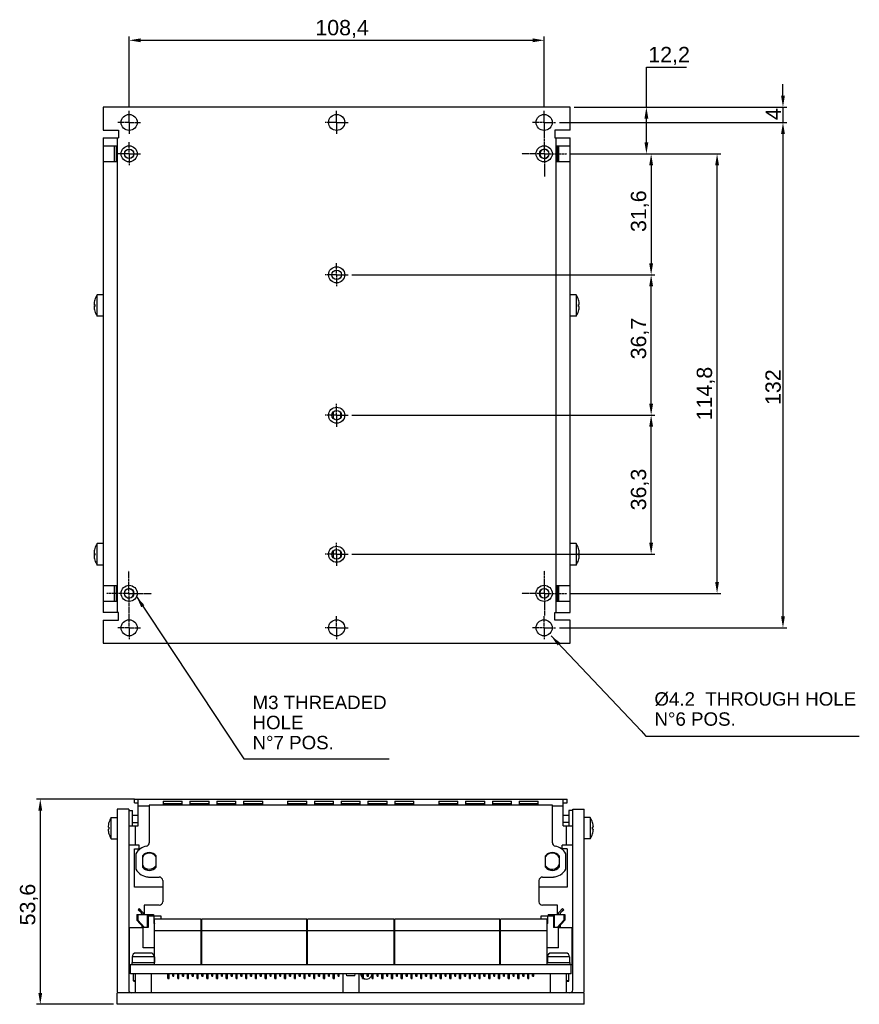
# Model space of a CAD drawing. Header units: millimetres. Extents: x 31 to 429, y 53 to 310.
# Tile 5 of 5: x 210 to 429, y 53 to 310. Entities that reach past the tile are written whole.
import ezdxf

# ---------------------------------------------------------------- set-up
doc = ezdxf.new("R2010")
doc.units = ezdxf.units.MM
doc.linetypes.add('CENTER', pattern=[0.6, 0.375, -0.075, 0.075, -0.075])
doc.layers.add('DEFAULT_1', color=3, linetype='CENTER')
doc.layers.add('P-AX', color=7, linetype='Continuous')
doc.styles.get("Standard").update_dxf_attribs({"font": 'arial.ttf', "height": 4})
doc.dimstyles.new('ISO-25', dxfattribs={"dimtxt": 3, "dimasz": 3, "dimexe": 1, "dimexo": 1, "dimgap": 0.5, "dimtad": 1, "dimtoh": 1, "dimdec": 1, "dimtxsty": 'Standard', "dimcen": 3, "dimclrd": 2, "dimclre": 2, "dimclrt": 2, "dimadec": 0, "dimazin": 0, "dimtfac": 1, "dimtdec": 1, "dimtmove": 0, "dimatfit": 3, "dimfxl": 0, "dimarcsym": 0})

# ---------------------------------------------------------------- blocks, each defined once
blk = doc.blocks.new('*D20')
at = {"color": 2, "linetype": 'Continuous', "lineweight": -2}
for p, q in [((238.68, 287.2), (238.68, 305.65)), ((241.68, 304.65), (344.08, 304.65)), ((347.08, 287.2), (347.08, 305.65))]:
    blk.add_line(p, q, dxfattribs=at)
at = {"color": 2, "linetype": 'Continuous'}
for points in [[(241.68, 305.15), (241.68, 304.15), (238.68, 304.65)], [(344.08, 305.15), (344.08, 304.15), (347.08, 304.65)]]:
    blk.add_solid(points, dxfattribs=at)
at = {"layer": 'Defpoints', "color": 0, "linetype": 'Continuous'}
for p in [(347.08, 304.65), (238.68, 286.2), (347.08, 286.2)]:
    blk.add_point(p, dxfattribs=at)
at = {"color": 2, "linetype": 'Continuous', "insert": (294.3, 309.96), "char_height": 4, "attachment_point": 2}
blk.add_mtext('108,4', dxfattribs=at)
blk = doc.blocks.new('*D21')
at = {"color": 2, "linetype": 'Continuous', "lineweight": -2}
for p, q in [((351.08, 283.2), (410.47, 283.2)), ((409.47, 280.2), (409.47, 154.2)), ((351.08, 151.2), (410.47, 151.2))]:
    blk.add_line(p, q, dxfattribs=at)
at = {"color": 2, "linetype": 'Continuous'}
for points in [[(408.97, 280.2), (409.97, 280.2), (409.47, 283.2)], [(408.97, 154.2), (409.97, 154.2), (409.47, 151.2)]]:
    blk.add_solid(points, dxfattribs=at)
at = {"layer": 'Defpoints', "color": 0, "linetype": 'Continuous'}
for p in [(350.08, 283.2), (350.08, 151.2), (409.47, 151.2)]:
    blk.add_point(p, dxfattribs=at)
at = {"color": 2, "linetype": 'Continuous', "insert": (404.88, 214.05), "char_height": 4, "attachment_point": 2, "rotation": 90}
blk.add_mtext('132', dxfattribs=at)
blk = doc.blocks.new('*D22')
at = {"color": 2, "linetype": 'Continuous', "lineweight": -2}
for p, q in [((354.04, 275), (376.03, 275)), ((375.03, 272), (375.03, 246.4)), ((296.88, 243.4), (376.03, 243.4))]:
    blk.add_line(p, q, dxfattribs=at)
at = {"color": 2, "linetype": 'Continuous'}
for points in [[(374.53, 272), (375.53, 272), (375.03, 275)], [(374.53, 246.4), (375.53, 246.4), (375.03, 243.4)]]:
    blk.add_solid(points, dxfattribs=at)
at = {"layer": 'Defpoints', "color": 0, "linetype": 'Continuous'}
for p in [(353.04, 275), (295.88, 243.4), (375.03, 243.4)]:
    blk.add_point(p, dxfattribs=at)
at = {"color": 2, "linetype": 'Continuous', "insert": (369.73, 260.01), "char_height": 4, "attachment_point": 2, "rotation": 90}
blk.add_mtext('31,6', dxfattribs=at)
blk = doc.blocks.new('*D23')
at = {"color": 2, "linetype": 'Continuous', "lineweight": -2}
for p, q in [((409.47, 290.2), (409.47, 293.2)), ((354.88, 287.2), (410.47, 287.2)), ((409.47, 287.2), (409.47, 283.2)), ((351.08, 283.2), (410.47, 283.2)), ((409.47, 280.2), (409.47, 277.2))]:
    blk.add_line(p, q, dxfattribs=at)
at = {"color": 2, "linetype": 'Continuous'}
for points in [[(408.97, 290.2), (409.97, 290.2), (409.47, 287.2)], [(408.97, 280.2), (409.97, 280.2), (409.47, 283.2)]]:
    blk.add_solid(points, dxfattribs=at)
at = {"layer": 'Defpoints', "color": 0, "linetype": 'Continuous'}
for p in [(353.88, 287.2), (350.08, 283.2), (409.47, 283.2)]:
    blk.add_point(p, dxfattribs=at)
at = {"color": 2, "linetype": 'Continuous', "insert": (404.97, 283.81), "char_height": 4, "attachment_point": 1, "rotation": 90}
blk.add_mtext('4', dxfattribs=at)
blk = doc.blocks.new('*D24')
at = {"color": 2, "linetype": 'Continuous', "lineweight": -2}
for p, q in [((373.79, 287.2), (373.79, 297.63)), ((373.79, 297.63), (384.26, 297.63)), ((354.88, 287.2), (374.79, 287.2)), ((373.79, 278), (373.79, 284.2)), ((354.04, 275), (374.79, 275))]:
    blk.add_line(p, q, dxfattribs=at)
at = {"color": 2, "linetype": 'Continuous'}
for points in [[(373.29, 284.2), (374.29, 284.2), (373.79, 287.2)], [(373.29, 278), (374.29, 278), (373.79, 275)]]:
    blk.add_solid(points, dxfattribs=at)
at = {"layer": 'Defpoints', "color": 0, "linetype": 'Continuous'}
for p in [(353.88, 287.2), (353.04, 275), (373.79, 275)]:
    blk.add_point(p, dxfattribs=at)
at = {"color": 2, "linetype": 'Continuous', "insert": (374.29, 302.93), "char_height": 4, "attachment_point": 1}
blk.add_mtext('12,2', dxfattribs=at)
blk = doc.blocks.new('*D25')
at = {"color": 2, "linetype": 'Continuous', "lineweight": -2}
for p, q in [((296.88, 243.4), (376.03, 243.4)), ((375.03, 209.72), (375.03, 240.4)), ((296.88, 206.72), (376.03, 206.72))]:
    blk.add_line(p, q, dxfattribs=at)
at = {"color": 2, "linetype": 'Continuous'}
for points in [[(374.53, 240.4), (375.53, 240.4), (375.03, 243.4)], [(374.53, 209.72), (375.53, 209.72), (375.03, 206.72)]]:
    blk.add_solid(points, dxfattribs=at)
at = {"layer": 'Defpoints', "color": 0, "linetype": 'Continuous'}
for p in [(295.88, 243.4), (375.03, 243.4), (295.88, 206.72)]:
    blk.add_point(p, dxfattribs=at)
at = {"color": 2, "linetype": 'Continuous', "insert": (369.73, 232.19), "char_height": 4, "attachment_point": 3, "rotation": 90}
blk.add_mtext('36,7', dxfattribs=at)
blk = doc.blocks.new('*D26')
at = {"color": 2, "linetype": 'Continuous', "lineweight": -2}
for p, q in [((296.88, 206.72), (376.03, 206.72)), ((375.03, 173.4), (375.03, 203.72)), ((296.88, 170.4), (376.03, 170.4))]:
    blk.add_line(p, q, dxfattribs=at)
at = {"color": 2, "linetype": 'Continuous'}
for points in [[(374.53, 203.72), (375.53, 203.72), (375.03, 206.72)], [(374.53, 173.4), (375.53, 173.4), (375.03, 170.4)]]:
    blk.add_solid(points, dxfattribs=at)
at = {"layer": 'Defpoints', "color": 0, "linetype": 'Continuous'}
for p in [(295.88, 206.72), (375.03, 206.72), (295.88, 170.4)]:
    blk.add_point(p, dxfattribs=at)
at = {"color": 2, "linetype": 'Continuous', "insert": (369.73, 181.88), "char_height": 4, "attachment_point": 1, "rotation": 90}
blk.add_mtext('36,3', dxfattribs=at)
blk = doc.blocks.new('*D27')
at = {"color": 2, "linetype": 'Continuous', "lineweight": -2}
for p, q in [((354.04, 275), (393.25, 275)), ((392.25, 163.19), (392.25, 272)), ((354.04, 160.19), (393.25, 160.19))]:
    blk.add_line(p, q, dxfattribs=at)
at = {"color": 2, "linetype": 'Continuous'}
for points in [[(391.75, 272), (392.75, 272), (392.25, 275)], [(391.75, 163.19), (392.75, 163.19), (392.25, 160.19)]]:
    blk.add_solid(points, dxfattribs=at)
at = {"layer": 'Defpoints', "color": 0, "linetype": 'Continuous'}
for p in [(353.04, 275), (392.25, 275), (353.04, 160.19)]:
    blk.add_point(p, dxfattribs=at)
at = {"color": 2, "linetype": 'Continuous', "insert": (386.94, 212.38), "char_height": 4, "attachment_point": 2, "rotation": 90}
blk.add_mtext('114,8', dxfattribs=at)
blk = doc.blocks.new('*D73')
at = {"color": 2, "linetype": 'Continuous', "lineweight": -2}
for p, q in [((240.06, 106.46), (214.46, 106.46)), ((215.46, 103.46), (215.46, 55.86)), ((234.56, 52.86), (214.46, 52.86))]:
    blk.add_line(p, q, dxfattribs=at)
at = {"color": 2, "linetype": 'Continuous'}
for points in [[(214.96, 103.46), (215.96, 103.46), (215.46, 106.46)], [(214.96, 55.86), (215.96, 55.86), (215.46, 52.86)]]:
    blk.add_solid(points, dxfattribs=at)
at = {"layer": 'Defpoints', "color": 0, "linetype": 'Continuous'}
for p in [(241.06, 106.46), (215.46, 52.86), (235.56, 52.86)]:
    blk.add_point(p, dxfattribs=at)
at = {"color": 2, "linetype": 'Continuous', "insert": (210.15, 78.91), "char_height": 4, "attachment_point": 2, "rotation": 90}
blk.add_mtext('53,6', dxfattribs=at)

msp = doc.modelspace()

# ---------------------------------------------------------------- linework, layer by layer
at = {"color": 7, "linetype": 'Continuous'}
for p, q in [((231.88, 287.2), (231.88, 281.2)), ((353.88, 287.2), (231.88, 287.2)), ((353.88, 281.2), (353.88, 287.2)), ((231.88, 281.2), (235.88, 281.2)), ((235.88, 281.2), (235.88, 279.2)), ((349.88, 281.2), (349.88, 279.2)), ((353.88, 281.2), (349.88, 281.2)), ((231.88, 279.2), (231.88, 155.2)), ((231.88, 279.2), (235.88, 279.2)), ((349.88, 279.2), (353.88, 279.2)), ((353.88, 155.2), (353.88, 279.2)), ((235.63, 277), (231.88, 277)), ((234.88, 273), (234.88, 277)), ((235.38, 273), (235.38, 277)), ((235.63, 273), (235.63, 277)), ((350.13, 277), (350.13, 273)), ((353.88, 277), (350.13, 277)), ((350.44, 277), (350.44, 273)), ((350.88, 273), (350.88, 277)), ((231.88, 273), (235.63, 273)), ((350.13, 273), (353.88, 273)), ((229.71, 236.9), (229.72, 236.9)), ((230.34, 232.6), (230.34, 238.2)), ((231.88, 238.2), (230.34, 238.2)), ((355.42, 238.2), (353.88, 238.2)), ((355.42, 238.2), (355.42, 232.6)), ((356.04, 236.9), (356.05, 236.9)), ((229.49, 235.65), (229.72, 235.65)), ((229.72, 235.15), (229.49, 235.15)), ((356.04, 235.65), (356.27, 235.65)), ((356.27, 235.15), (356.04, 235.15)), ((229.72, 233.9), (229.71, 233.9)), ((231.88, 232.6), (230.34, 232.6)), ((355.42, 232.6), (353.88, 232.6)), ((356.05, 233.9), (356.04, 233.9)), ((291.93, 207.53), (291.93, 205.9)), ((293.93, 206.04), (293.93, 207.39)), ((230.34, 167.6), (230.34, 173.2)), ((231.88, 173.2), (230.34, 173.2)), ((355.42, 173.2), (353.88, 173.2)), ((355.42, 173.2), (355.42, 167.6)), ((229.49, 170.65), (229.72, 170.65)), ((229.72, 170.15), (229.49, 170.15)), ((229.71, 171.9), (229.72, 171.9)), ((291.93, 171.21), (291.93, 169.6)), ((293.93, 169.72), (293.93, 171.07)), ((356.04, 171.9), (356.05, 171.9)), ((356.04, 170.65), (356.27, 170.65)), ((356.27, 170.15), (356.04, 170.15)), ((229.72, 168.9), (229.71, 168.9)), ((231.88, 167.6), (230.34, 167.6)), ((355.42, 167.6), (353.88, 167.6)), ((356.05, 168.9), (356.04, 168.9)), ((235.63, 162.2), (231.88, 162.2)), ((234.88, 158.2), (234.88, 162.2)), ((235.38, 158.2), (235.38, 162.2)), ((235.63, 158.2), (235.63, 162.2)), ((353.88, 162.2), (350.13, 162.2)), ((350.13, 162.2), (350.13, 158.2)), ((350.44, 162.2), (350.44, 158.2)), ((350.88, 158.2), (350.88, 162.2)), ((231.88, 158.2), (235.63, 158.2)), ((350.13, 158.2), (353.88, 158.2)), ((235.88, 155.2), (231.88, 155.2)), ((235.88, 153.2), (235.88, 155.2)), ((349.88, 155.2), (353.88, 155.2)), ((349.88, 153.2), (349.88, 155.2)), ((231.88, 153.2), (235.88, 153.2)), ((231.88, 153.2), (231.88, 147.2)), ((353.88, 153.2), (349.88, 153.2)), ((353.88, 147.2), (353.88, 153.2)), ((231.88, 147.2), (353.88, 147.2)), ((240.06, 105.46), (240.06, 106.46)), ((240.06, 106.46), (353.06, 106.46)), ((240.06, 105.46), (241.06, 105.46)), ((241.06, 99.46), (241.06, 106.46)), ((247.56, 105.95), (247.56, 104.87)), ((247.56, 105.95), (252.56, 105.95)), ((252.56, 104.87), (252.56, 105.95)), ((254.56, 105.95), (254.56, 104.87)), ((254.56, 105.95), (259.56, 105.95)), ((259.56, 104.87), (259.56, 105.95)), ((261.56, 105.95), (261.56, 104.87)), ((261.56, 105.95), (266.56, 105.95)), ((266.56, 104.87), (266.56, 105.95)), ((268.56, 105.95), (268.56, 104.87)), ((268.56, 105.95), (273.56, 105.95)), ((273.56, 104.87), (273.56, 105.95)), ((280.06, 105.95), (280.06, 104.87)), ((280.06, 105.95), (285.06, 105.95)), ((285.06, 104.87), (285.06, 105.95)), ((287.06, 105.95), (287.06, 104.87)), ((287.06, 105.95), (292.06, 105.95)), ((292.06, 104.87), (292.06, 105.95)), ((294.06, 105.95), (294.06, 104.87)), ((294.06, 105.95), (299.06, 105.95)), ((299.06, 104.87), (299.06, 105.95)), ((301.06, 105.95), (301.06, 104.87)), ((301.06, 105.95), (306.06, 105.95)), ((306.06, 104.87), (306.06, 105.95)), ((308.06, 105.95), (308.06, 104.87)), ((308.06, 105.95), (313.06, 105.95)), ((313.06, 104.87), (313.06, 105.95)), ((319.56, 105.95), (319.56, 104.87)), ((319.56, 105.95), (324.56, 105.95)), ((324.56, 104.87), (324.56, 105.95)), ((326.56, 105.95), (331.56, 105.95)), ((326.56, 105.95), (326.56, 104.87)), ((331.56, 104.87), (331.56, 105.95)), ((333.56, 105.95), (338.56, 105.95)), ((333.56, 105.95), (333.56, 104.87)), ((338.56, 104.87), (338.56, 105.95)), ((340.56, 105.95), (345.56, 105.95)), ((340.56, 105.95), (340.56, 104.87)), ((345.56, 104.87), (345.56, 105.95)), ((352.06, 99.46), (352.06, 106.46)), ((352.06, 105.46), (353.06, 105.46)), ((353.06, 105.46), (353.06, 106.46)), ((235.56, 103.86), (235.56, 56.61)), ((238.56, 103.86), (235.56, 103.86)), ((238.56, 103.86), (238.56, 56.61)), ((238.56, 103.46), (239.56, 103.46)), ((239.56, 99.46), (239.56, 103.46)), ((243.94, 104.87), (243.94, 95.06)), ((349.24, 104.87), (243.94, 104.87)), ((252.56, 105.24), (247.56, 105.24)), ((259.56, 105.24), (254.56, 105.24)), ((266.56, 105.24), (261.56, 105.24)), ((273.56, 105.24), (268.56, 105.24)), ((285.06, 105.24), (280.06, 105.24)), ((292.06, 105.24), (287.06, 105.24)), ((289.1, 104.87), (289.1, 105.24)), ((290.7, 104.87), (290.7, 105.24)), ((299.06, 105.24), (294.06, 105.24)), ((306.06, 105.24), (301.06, 105.24)), ((302.48, 104.87), (302.48, 105.24)), ((304.08, 104.87), (304.08, 105.24)), ((313.06, 105.24), (308.06, 105.24)), ((324.56, 105.24), (319.56, 105.24)), ((331.56, 105.24), (326.56, 105.24)), ((338.56, 105.24), (333.56, 105.24)), ((345.56, 105.24), (340.56, 105.24)), ((349.24, 95.06), (349.24, 104.87)), ((354.56, 103.46), (353.56, 103.46)), ((353.56, 103.46), (353.56, 99.46)), ((354.56, 103.86), (357.56, 103.86)), ((354.56, 56.61), (354.56, 103.86)), ((357.56, 56.61), (357.56, 103.86)), ((233.4, 100.36), (233.39, 100.36)), ((234.02, 96.06), (234.02, 101.66)), ((234.02, 101.66), (235.56, 101.66)), ((239.56, 102.26), (241.06, 102.26)), ((239.56, 100.31), (241.06, 100.31)), ((352.06, 102.26), (353.56, 102.26)), ((353.56, 100.31), (352.06, 100.31)), ((359.1, 101.66), (357.56, 101.66)), ((359.1, 101.66), (359.1, 96.06)), ((359.73, 100.36), (359.72, 100.36)), ((233.4, 99.11), (233.17, 99.11)), ((233.17, 98.61), (233.4, 98.61)), ((238.56, 99.46), (241.06, 99.46)), ((352.06, 99.46), (354.56, 99.46)), ((359.95, 99.11), (359.72, 99.11)), ((359.72, 98.61), (359.95, 98.61)), ((233.39, 97.36), (233.4, 97.36)), ((234.02, 96.06), (235.56, 96.06)), ((359.1, 96.06), (357.56, 96.06)), ((359.72, 97.36), (359.73, 97.36)), ((241.31, 94.46), (238.56, 94.46)), ((240.06, 83.46), (240.06, 93.46)), ((240.06, 93.46), (241.31, 93.46)), ((241.31, 93.46), (241.31, 94.46)), ((354.56, 94.46), (351.81, 94.46)), ((351.81, 93.46), (351.81, 94.46)), ((353.06, 93.46), (351.81, 93.46)), ((353.06, 93.46), (353.06, 83.46)), ((240.42, 92.2), (240.42, 88.13)), ((242.14, 91.66), (242.14, 88.68)), ((245.74, 88.68), (245.74, 91.65)), ((347.44, 88.68), (347.44, 91.66)), ((351.04, 91.66), (351.04, 88.68)), ((352.76, 88.13), (352.76, 92.2)), ((243.69, 86.11), (246.52, 86.11)), ((247.44, 85.19), (247.44, 79.67)), ((345.74, 79.67), (345.74, 85.19)), ((346.66, 86.11), (349.49, 86.11)), ((247.44, 83.46), (240.06, 83.46)), ((353.06, 83.46), (345.74, 83.46)), ((241.28, 77.87), (241, 77.58)), ((241, 77.58), (241.86, 76.72)), ((241.28, 77.87), (242.19, 76.96)), ((242.61, 78.76), (242.61, 76.34)), ((246.52, 78.76), (242.61, 78.76)), ((350.57, 78.76), (346.65, 78.76)), ((350.57, 76.34), (350.57, 78.76)), ((350.99, 76.96), (351.9, 77.87)), ((351.32, 76.72), (352.19, 77.58)), ((352.19, 77.58), (351.9, 77.87)), ((240.71, 76.34), (240.71, 74.82)), ((240.71, 76.34), (245.06, 76.34)), ((242.46, 72.92), (240.71, 74.82)), ((240.97, 74.82), (240.71, 74.82)), ((240.97, 76.34), (240.97, 74.82)), ((240.97, 74.82), (242.72, 72.92)), ((241.96, 76.34), (241.96, 76.48)), ((242.36, 76.55), (242.36, 76.34)), ((243.63, 76.34), (243.63, 72.92)), ((243.63, 75.96), (246.91, 75.96)), ((245.06, 76.34), (245.06, 75.96)), ((245.23, 73.97), (245.23, 75.96)), ((245.29, 63.26), (245.29, 75.06)), ((257.49, 75.06), (245.29, 75.06)), ((246.91, 75.96), (246.91, 75.06)), ((257.49, 63.26), (257.49, 75.06)), ((257.69, 63.26), (257.69, 75.06)), ((285.09, 75.06), (257.69, 75.06)), ((285.09, 63.26), (285.09, 75.06)), ((285.29, 63.26), (285.29, 75.06)), ((307.89, 75.06), (285.29, 75.06)), ((307.89, 63.26), (307.89, 75.06)), ((335.49, 75.06), (308.09, 75.06)), ((308.09, 63.26), (308.09, 75.06)), ((335.49, 63.26), (335.49, 75.06)), ((347.89, 75.06), (335.69, 75.06)), ((335.69, 63.26), (335.69, 75.06)), ((346.27, 75.96), (349.55, 75.96)), ((346.27, 75.06), (346.27, 75.96)), ((347.89, 63.26), (347.89, 75.06)), ((347.95, 75.96), (347.95, 73.97)), ((348.13, 76.34), (352.47, 76.34)), ((348.13, 76.34), (348.13, 75.96)), ((349.55, 76.34), (349.55, 72.92)), ((350.47, 72.92), (352.21, 74.82)), ((352.47, 74.82), (350.73, 72.92)), ((350.82, 76.34), (350.82, 76.55)), ((351.23, 76.48), (351.23, 76.34)), ((352.21, 76.34), (352.21, 74.82)), ((352.47, 74.82), (352.21, 74.82)), ((352.47, 76.34), (352.47, 74.82)), ((238.81, 63.26), (238.81, 72.92)), ((238.81, 72.92), (242.45, 72.92)), ((241.96, 73.46), (241.96, 72.92)), ((242.36, 67.63), (242.36, 72.92)), ((243.63, 72.92), (242.46, 72.92)), ((257.49, 72.06), (245.29, 72.06)), ((285.09, 72.06), (257.69, 72.06)), ((307.89, 72.06), (285.29, 72.06)), ((335.49, 72.06), (308.09, 72.06)), ((347.89, 72.06), (335.69, 72.06)), ((350.73, 72.92), (349.55, 72.92)), ((350.74, 72.92), (354.38, 72.92)), ((350.82, 67.63), (350.82, 72.92)), ((351.23, 73.46), (351.23, 72.92)), ((354.38, 63.26), (354.38, 72.92)), ((245.29, 67.63), (242.36, 67.63)), ((257.69, 67.91), (257.49, 67.91)), ((257.69, 67.63), (257.49, 67.63)), ((285.29, 67.91), (285.09, 67.91)), ((285.29, 67.63), (285.09, 67.63)), ((308.09, 67.91), (307.89, 67.91)), ((308.09, 67.63), (307.89, 67.63)), ((335.69, 67.91), (335.49, 67.91)), ((335.69, 67.63), (335.49, 67.63)), ((350.82, 67.63), (347.89, 67.63)), ((241.91, 66.26), (240.46, 66.26)), ((241.93, 66.26), (241.91, 66.26)), ((242.79, 66.26), (241.93, 66.26)), ((242.81, 66.26), (242.79, 66.26)), ((244.26, 66.26), (242.81, 66.26)), ((257.69, 64.79), (257.49, 64.79)), ((285.29, 64.79), (285.09, 64.79)), ((308.09, 64.79), (307.89, 64.79)), ((335.69, 64.79), (335.49, 64.79)), ((350.37, 66.26), (348.92, 66.26)), ((350.38, 66.26), (350.37, 66.26)), ((351.25, 66.26), (350.38, 66.26)), ((351.27, 66.26), (351.25, 66.26)), ((352.72, 66.26), (351.27, 66.26)), ((238.56, 63.26), (354.56, 63.26)), ((239.06, 60.86), (239.06, 63.26)), ((239.36, 63.76), (239.36, 63.26)), ((239.36, 63.76), (245.29, 63.76)), ((347.89, 63.76), (353.82, 63.76)), ((353.82, 63.76), (353.82, 63.26)), ((354.12, 60.86), (354.12, 63.26)), ((354.12, 60.86), (239.06, 60.86)), ((239.79, 59.02), (239.79, 60.86)), ((240.26, 60.86), (240.26, 55.86)), ((244.46, 60.86), (244.46, 55.86)), ((248.81, 59.58), (248.81, 60.86)), ((248.81, 59.58), (249.12, 59.58)), ((248.94, 59.58), (248.94, 60.86)), ((248.99, 59.58), (248.99, 60.86)), ((249.12, 59.58), (249.12, 60.86)), ((250.08, 60.22), (250.08, 60.86)), ((250.08, 60.22), (250.39, 60.22)), ((250.21, 60.22), (250.21, 60.86)), ((250.26, 60.22), (250.26, 60.86)), ((250.39, 60.22), (250.39, 60.86)), ((251.35, 59.58), (251.35, 60.86)), ((251.35, 59.58), (251.66, 59.58)), ((251.48, 59.58), (251.48, 60.86)), ((251.53, 59.58), (251.53, 60.86)), ((251.66, 59.58), (251.66, 60.86)), ((252.62, 60.22), (252.62, 60.86)), ((252.62, 60.22), (252.93, 60.22)), ((252.75, 60.22), (252.75, 60.86)), ((252.8, 60.22), (252.8, 60.86)), ((252.93, 60.22), (252.93, 60.86)), ((253.89, 59.58), (253.89, 60.86)), ((253.89, 59.58), (254.2, 59.58)), ((254.02, 59.58), (254.02, 60.86)), ((254.07, 59.58), (254.07, 60.86)), ((254.2, 59.58), (254.2, 60.86)), ((255.16, 60.22), (255.16, 60.86)), ((255.16, 60.22), (255.47, 60.22)), ((255.29, 60.22), (255.29, 60.86)), ((255.34, 60.22), (255.34, 60.86)), ((255.47, 60.22), (255.47, 60.86)), ((256.43, 59.58), (256.43, 60.86)), ((256.43, 59.58), (256.74, 59.58)), ((256.56, 59.58), (256.56, 60.86)), ((256.61, 59.58), (256.61, 60.86)), ((256.74, 59.58), (256.74, 60.86)), ((257.7, 60.22), (257.7, 60.86)), ((257.7, 60.22), (258.01, 60.22)), ((257.83, 60.22), (257.83, 60.86)), ((257.88, 60.22), (257.88, 60.86)), ((258.01, 60.22), (258.01, 60.86)), ((258.97, 59.58), (258.97, 60.86)), ((258.97, 59.58), (259.28, 59.58)), ((259.1, 59.58), (259.1, 60.86)), ((259.15, 59.58), (259.15, 60.86)), ((259.28, 59.58), (259.28, 60.86)), ((260.24, 60.22), (260.24, 60.86)), ((260.24, 60.22), (260.55, 60.22)), ((260.37, 60.22), (260.37, 60.86)), ((260.42, 60.22), (260.42, 60.86)), ((260.55, 60.22), (260.55, 60.86)), ((261.51, 59.58), (261.51, 60.86)), ((261.51, 59.58), (261.82, 59.58)), ((261.64, 59.58), (261.64, 60.86)), ((261.69, 59.58), (261.69, 60.86)), ((261.82, 59.58), (261.82, 60.86)), ((262.78, 60.22), (262.78, 60.86)), ((262.78, 60.22), (263.09, 60.22)), ((262.91, 60.22), (262.91, 60.86)), ((262.96, 60.22), (262.96, 60.86)), ((263.09, 60.22), (263.09, 60.86)), ((264.05, 59.58), (264.05, 60.86)), ((264.05, 59.58), (264.36, 59.58)), ((264.18, 59.58), (264.18, 60.86)), ((264.23, 59.58), (264.23, 60.86)), ((264.36, 59.58), (264.36, 60.86)), ((265.32, 60.22), (265.32, 60.86)), ((265.32, 60.22), (265.63, 60.22)), ((265.45, 60.22), (265.45, 60.86)), ((265.5, 60.22), (265.5, 60.86)), ((265.63, 60.22), (265.63, 60.86)), ((266.59, 59.58), (266.59, 60.86)), ((266.59, 59.58), (266.9, 59.58)), ((266.72, 59.58), (266.72, 60.86)), ((266.77, 59.58), (266.77, 60.86)), ((266.9, 59.58), (266.9, 60.86)), ((267.86, 60.22), (267.86, 60.86)), ((267.86, 60.22), (268.17, 60.22)), ((267.99, 60.22), (267.99, 60.86)), ((268.04, 60.22), (268.04, 60.86)), ((268.17, 60.22), (268.17, 60.86)), ((269.13, 59.58), (269.13, 60.86)), ((269.13, 59.58), (269.44, 59.58)), ((269.26, 59.58), (269.26, 60.86)), ((269.31, 59.58), (269.31, 60.86)), ((269.44, 59.58), (269.44, 60.86)), ((270.4, 60.22), (270.4, 60.86)), ((270.4, 60.22), (270.71, 60.22)), ((270.53, 60.22), (270.53, 60.86)), ((270.58, 60.22), (270.58, 60.86)), ((270.71, 60.22), (270.71, 60.86)), ((271.67, 59.58), (271.67, 60.86)), ((271.67, 59.58), (271.98, 59.58)), ((271.8, 59.58), (271.8, 60.86)), ((271.85, 59.58), (271.85, 60.86)), ((271.98, 59.58), (271.98, 60.86)), ((272.94, 60.22), (272.94, 60.86)), ((272.94, 60.22), (273.25, 60.22)), ((273.07, 60.22), (273.07, 60.86)), ((273.12, 60.22), (273.12, 60.86)), ((273.25, 60.22), (273.25, 60.86)), ((274.21, 59.58), (274.21, 60.86)), ((274.21, 59.58), (274.52, 59.58)), ((274.34, 59.58), (274.34, 60.86)), ((274.39, 59.58), (274.39, 60.86)), ((274.52, 59.58), (274.52, 60.86)), ((275.48, 60.22), (275.48, 60.86)), ((275.48, 60.22), (275.79, 60.22)), ((275.61, 60.22), (275.61, 60.86)), ((275.66, 60.22), (275.66, 60.86)), ((275.79, 60.22), (275.79, 60.86)), ((276.75, 59.58), (276.75, 60.86)), ((276.75, 59.58), (277.06, 59.58)), ((276.88, 59.58), (276.88, 60.86)), ((276.93, 59.58), (276.93, 60.86)), ((277.06, 59.58), (277.06, 60.86)), ((278.02, 60.22), (278.02, 60.86)), ((278.02, 60.22), (278.33, 60.22)), ((278.15, 60.22), (278.15, 60.86)), ((278.2, 60.22), (278.2, 60.86)), ((278.33, 60.22), (278.33, 60.86)), ((279.29, 59.58), (279.29, 60.86)), ((279.29, 59.58), (279.6, 59.58)), ((279.42, 59.58), (279.42, 60.86)), ((279.47, 59.58), (279.47, 60.86)), ((279.6, 59.58), (279.6, 60.86)), ((280.56, 60.22), (280.56, 60.86)), ((280.56, 60.22), (280.87, 60.22)), ((280.69, 60.22), (280.69, 60.86)), ((280.74, 60.22), (280.74, 60.86)), ((280.87, 60.22), (280.87, 60.86)), ((281.83, 59.58), (281.83, 60.86)), ((281.83, 59.58), (282.14, 59.58)), ((281.96, 59.58), (281.96, 60.86)), ((282.01, 59.58), (282.01, 60.86)), ((282.14, 59.58), (282.14, 60.86)), ((283.1, 60.22), (283.1, 60.86)), ((283.1, 60.22), (283.41, 60.22)), ((283.23, 60.22), (283.23, 60.86)), ((283.28, 60.22), (283.28, 60.86)), ((283.41, 60.22), (283.41, 60.86)), ((284.37, 59.58), (284.37, 60.86)), ((284.37, 59.58), (284.68, 59.58)), ((284.5, 59.58), (284.5, 60.86)), ((284.55, 59.58), (284.55, 60.86)), ((284.68, 59.58), (284.68, 60.86)), ((285.64, 60.22), (285.64, 60.86)), ((285.64, 60.22), (285.95, 60.22)), ((285.77, 60.22), (285.77, 60.86)), ((285.82, 60.22), (285.82, 60.86)), ((285.95, 60.22), (285.95, 60.86)), ((286.91, 59.58), (286.91, 60.86)), ((286.91, 59.58), (287.22, 59.58)), ((287.04, 59.58), (287.04, 60.86)), ((287.09, 59.58), (287.09, 60.86)), ((287.22, 59.58), (287.22, 60.86)), ((288.18, 60.22), (288.18, 60.86)), ((288.18, 60.22), (288.49, 60.22)), ((288.31, 60.22), (288.31, 60.86)), ((288.36, 60.22), (288.36, 60.86)), ((288.49, 60.22), (288.49, 60.86)), ((289.45, 59.58), (289.45, 60.86)), ((289.45, 59.58), (289.76, 59.58)), ((289.58, 59.58), (289.58, 60.86)), ((289.63, 59.58), (289.63, 60.86)), ((289.76, 59.58), (289.76, 60.86)), ((290.72, 60.22), (290.72, 60.86)), ((290.72, 60.22), (291.03, 60.22)), ((290.85, 60.22), (290.85, 60.86)), ((290.9, 60.22), (290.9, 60.86)), ((291.03, 60.22), (291.03, 60.86)), ((291.99, 59.58), (291.99, 60.86)), ((291.99, 59.58), (292.3, 59.58)), ((292.12, 59.58), (292.12, 60.86)), ((292.17, 59.58), (292.17, 60.86)), ((292.3, 59.58), (292.3, 60.86)), ((293.26, 60.22), (293.26, 60.86)), ((293.26, 60.22), (293.57, 60.22)), ((293.39, 60.22), (293.39, 60.86)), ((293.44, 60.22), (293.44, 60.86)), ((293.57, 60.22), (293.57, 60.86)), ((294.46, 60.86), (294.46, 55.86)), ((295.54, 60.34), (295.45, 60.86)), ((297.64, 60.34), (295.54, 60.34)), ((297.64, 60.34), (297.73, 60.86)), ((298.66, 60.86), (298.66, 55.86)), ((299.61, 59.58), (299.61, 60.86)), ((299.61, 59.58), (299.92, 59.58)), ((299.74, 59.58), (299.74, 60.86)), ((299.79, 59.58), (299.79, 60.86)), ((299.92, 59.58), (299.92, 60.86)), ((300.88, 60.22), (300.88, 60.86)), ((300.88, 60.22), (301.19, 60.22)), ((301.01, 60.22), (301.01, 60.86)), ((301.06, 60.22), (301.06, 60.86)), ((301.19, 60.22), (301.19, 60.86)), ((302.15, 59.58), (302.15, 60.86)), ((302.15, 59.58), (302.46, 59.58)), ((302.28, 59.58), (302.28, 60.86)), ((302.33, 59.58), (302.33, 60.86)), ((302.46, 59.58), (302.46, 60.86)), ((303.42, 60.22), (303.42, 60.86)), ((303.42, 60.22), (303.73, 60.22)), ((303.55, 60.22), (303.55, 60.86)), ((303.6, 60.22), (303.6, 60.86)), ((303.73, 60.22), (303.73, 60.86)), ((304.69, 59.58), (304.69, 60.86)), ((304.69, 59.58), (305, 59.58)), ((304.82, 59.58), (304.82, 60.86)), ((304.87, 59.58), (304.87, 60.86)), ((305, 59.58), (305, 60.86)), ((305.96, 60.22), (305.96, 60.86)), ((305.96, 60.22), (306.27, 60.22)), ((306.09, 60.22), (306.09, 60.86)), ((306.14, 60.22), (306.14, 60.86)), ((306.27, 60.22), (306.27, 60.86)), ((307.23, 59.58), (307.23, 60.86)), ((307.23, 59.58), (307.54, 59.58)), ((307.36, 59.58), (307.36, 60.86)), ((307.41, 59.58), (307.41, 60.86)), ((307.54, 59.58), (307.54, 60.86)), ((308.5, 60.22), (308.5, 60.86)), ((308.5, 60.22), (308.81, 60.22)), ((308.63, 60.22), (308.63, 60.86)), ((308.68, 60.22), (308.68, 60.86)), ((308.81, 60.22), (308.81, 60.86)), ((309.77, 59.58), (309.77, 60.86)), ((309.77, 59.58), (310.08, 59.58)), ((309.9, 59.58), (309.9, 60.86)), ((309.95, 59.58), (309.95, 60.86)), ((310.08, 59.58), (310.08, 60.86)), ((311.04, 60.22), (311.04, 60.86)), ((311.04, 60.22), (311.35, 60.22)), ((311.17, 60.22), (311.17, 60.86)), ((311.22, 60.22), (311.22, 60.86)), ((311.35, 60.22), (311.35, 60.86)), ((312.31, 59.58), (312.31, 60.86)), ((312.31, 59.58), (312.62, 59.58)), ((312.44, 59.58), (312.44, 60.86)), ((312.49, 59.58), (312.49, 60.86)), ((312.62, 59.58), (312.62, 60.86)), ((313.58, 60.22), (313.58, 60.86)), ((313.58, 60.22), (313.89, 60.22)), ((313.71, 60.22), (313.71, 60.86)), ((313.76, 60.22), (313.76, 60.86)), ((313.89, 60.22), (313.89, 60.86)), ((314.85, 59.58), (314.85, 60.86)), ((314.85, 59.58), (315.16, 59.58)), ((314.98, 59.58), (314.98, 60.86)), ((315.03, 59.58), (315.03, 60.86)), ((315.16, 59.58), (315.16, 60.86)), ((316.12, 60.22), (316.12, 60.86)), ((316.12, 60.22), (316.43, 60.22)), ((316.25, 60.22), (316.25, 60.86)), ((316.3, 60.22), (316.3, 60.86)), ((316.43, 60.22), (316.43, 60.86)), ((317.39, 59.58), (317.39, 60.86)), ((317.39, 59.58), (317.7, 59.58)), ((317.52, 59.58), (317.52, 60.86)), ((317.57, 59.58), (317.57, 60.86)), ((317.7, 59.58), (317.7, 60.86)), ((318.66, 60.22), (318.66, 60.86)), ((318.66, 60.22), (318.97, 60.22)), ((318.79, 60.22), (318.79, 60.86)), ((318.84, 60.22), (318.84, 60.86)), ((318.97, 60.22), (318.97, 60.86)), ((319.93, 59.58), (319.93, 60.86)), ((319.93, 59.58), (320.24, 59.58)), ((320.06, 59.58), (320.06, 60.86)), ((320.11, 59.58), (320.11, 60.86)), ((320.24, 59.58), (320.24, 60.86)), ((321.2, 60.22), (321.2, 60.86)), ((321.2, 60.22), (321.51, 60.22)), ((321.33, 60.22), (321.33, 60.86)), ((321.38, 60.22), (321.38, 60.86)), ((321.51, 60.22), (321.51, 60.86)), ((322.47, 59.58), (322.47, 60.86)), ((322.47, 59.58), (322.78, 59.58)), ((322.6, 59.58), (322.6, 60.86)), ((322.65, 59.58), (322.65, 60.86)), ((322.78, 59.58), (322.78, 60.86)), ((323.74, 60.22), (323.74, 60.86)), ((323.74, 60.22), (324.05, 60.22)), ((323.87, 60.22), (323.87, 60.86)), ((323.92, 60.22), (323.92, 60.86)), ((324.05, 60.22), (324.05, 60.86)), ((325.01, 59.58), (325.01, 60.86)), ((325.01, 59.58), (325.32, 59.58)), ((325.14, 59.58), (325.14, 60.86)), ((325.19, 59.58), (325.19, 60.86)), ((325.32, 59.58), (325.32, 60.86)), ((326.28, 60.22), (326.28, 60.86)), ((326.28, 60.22), (326.59, 60.22)), ((326.41, 60.22), (326.41, 60.86)), ((326.46, 60.22), (326.46, 60.86)), ((326.59, 60.22), (326.59, 60.86)), ((327.55, 59.58), (327.55, 60.86)), ((327.55, 59.58), (327.86, 59.58)), ((327.68, 59.58), (327.68, 60.86)), ((327.73, 59.58), (327.73, 60.86)), ((327.86, 59.58), (327.86, 60.86)), ((328.82, 60.22), (328.82, 60.86)), ((328.82, 60.22), (329.13, 60.22)), ((328.95, 60.22), (328.95, 60.86)), ((329, 60.22), (329, 60.86)), ((329.13, 60.22), (329.13, 60.86)), ((330.09, 59.58), (330.09, 60.86)), ((330.09, 59.58), (330.4, 59.58)), ((330.22, 59.58), (330.22, 60.86)), ((330.27, 59.58), (330.27, 60.86)), ((330.4, 59.58), (330.4, 60.86)), ((331.36, 60.22), (331.36, 60.86)), ((331.36, 60.22), (331.67, 60.22)), ((331.49, 60.22), (331.49, 60.86)), ((331.54, 60.22), (331.54, 60.86)), ((331.67, 60.22), (331.67, 60.86)), ((332.63, 59.58), (332.63, 60.86)), ((332.63, 59.58), (332.94, 59.58)), ((332.76, 59.58), (332.76, 60.86)), ((332.81, 59.58), (332.81, 60.86)), ((332.94, 59.58), (332.94, 60.86)), ((333.9, 60.22), (333.9, 60.86)), ((333.9, 60.22), (334.21, 60.22)), ((334.03, 60.22), (334.03, 60.86)), ((334.08, 60.22), (334.08, 60.86)), ((334.21, 60.22), (334.21, 60.86)), ((335.17, 59.58), (335.17, 60.86)), ((335.17, 59.58), (335.48, 59.58)), ((335.3, 59.58), (335.3, 60.86)), ((335.35, 59.58), (335.35, 60.86)), ((335.48, 59.58), (335.48, 60.86)), ((336.44, 60.22), (336.44, 60.86)), ((336.44, 60.22), (336.75, 60.22)), ((336.57, 60.22), (336.57, 60.86)), ((336.62, 60.22), (336.62, 60.86)), ((336.75, 60.22), (336.75, 60.86)), ((337.71, 59.58), (337.71, 60.86)), ((337.71, 59.58), (338.02, 59.58)), ((337.84, 59.58), (337.84, 60.86)), ((337.89, 59.58), (337.89, 60.86)), ((338.02, 59.58), (338.02, 60.86)), ((338.98, 60.22), (338.98, 60.86)), ((338.98, 60.22), (339.29, 60.22)), ((339.11, 60.22), (339.11, 60.86)), ((339.16, 60.22), (339.16, 60.86)), ((339.29, 60.22), (339.29, 60.86)), ((340.25, 59.58), (340.25, 60.86)), ((340.25, 59.58), (340.56, 59.58)), ((340.38, 59.58), (340.38, 60.86)), ((340.43, 59.58), (340.43, 60.86)), ((340.56, 59.58), (340.56, 60.86)), ((341.52, 60.22), (341.52, 60.86)), ((341.52, 60.22), (341.83, 60.22)), ((341.65, 60.22), (341.65, 60.86)), ((341.7, 60.22), (341.7, 60.86)), ((341.83, 60.22), (341.83, 60.86)), ((342.79, 59.58), (342.79, 60.86)), ((342.79, 59.58), (343.1, 59.58)), ((342.92, 59.58), (342.92, 60.86)), ((342.97, 59.58), (342.97, 60.86)), ((343.1, 59.58), (343.1, 60.86)), ((344.06, 60.22), (344.06, 60.86)), ((344.06, 60.22), (344.37, 60.22)), ((344.19, 60.22), (344.19, 60.86)), ((344.24, 60.22), (344.24, 60.86)), ((344.37, 60.22), (344.37, 60.86)), ((348.66, 60.86), (348.66, 55.86)), ((352.86, 60.86), (352.86, 55.86)), ((353.54, 59.02), (353.54, 60.86)), ((239.9, 58.82), (239.79, 59.02)), ((240.26, 59.02), (239.79, 59.02)), ((240.26, 58.82), (239.9, 58.82)), ((353.54, 59.02), (352.86, 59.02)), ((353.42, 58.82), (352.86, 58.82)), ((353.42, 58.82), (353.54, 59.02)), ((235.56, 52.86), (235.56, 55.86)), ((357.56, 55.86), (235.56, 55.86)), ((357.56, 52.86), (357.56, 55.86)), ((357.56, 52.86), (235.56, 52.86))]:
    msp.add_line(p, q, dxfattribs=at)
at = {"color": 9, "linetype": 'Continuous'}
for p, q in [((235.63, 277), (235.63, 279.2)), ((350.13, 279.2), (350.13, 277)), ((235.63, 162.2), (235.63, 273)), ((350.13, 273), (350.13, 162.2)), ((235.63, 155.2), (235.63, 158.2)), ((350.13, 158.2), (350.13, 155.2)), ((241.06, 104.71), (243.94, 104.71)), ((349.24, 104.71), (352.06, 104.71)), ((240.31, 94.46), (240.31, 99.46)), ((352.81, 99.46), (352.81, 94.46)), ((241.55, 77.6), (241.27, 77.31)), ((351.92, 77.31), (351.63, 77.6)), ((243.42, 76.34), (243.42, 72.92)), ((349.76, 72.92), (349.76, 76.34))]:
    msp.add_line(p, q, dxfattribs=at)
at = {"color": 7, "linetype": 'Continuous'}
for centre, radius in [((238.68, 283.2), 2.1), ((292.88, 283.2), 2.1), ((347.08, 283.2), 2.1), ((238.68, 275), 2.1), ((238.68, 275), 1.25), ((238.68, 275), 1.2), ((347.08, 275), 2.1), ((347.08, 275), 1.25), ((292.88, 243.4), 2.1), ((292.88, 243.4), 1.25), ((292.88, 206.72), 2.1), ((292.88, 206.72), 1.25), ((292.88, 170.4), 2.1), ((292.88, 170.4), 1.25), ((238.68, 160.2), 2.1), ((347.08, 160.2), 2.1), ((238.68, 160.2), 1.25), ((347.08, 160.2), 1.25), ((238.68, 151.2), 2.1), ((292.88, 151.2), 2.1), ((347.08, 151.2), 2.1)]:
    msp.add_circle(centre, radius, dxfattribs=at)
for centre, radius, start, end in [((347.14, 275), 1.2, 30.7959, 329.1944), ((234.48, 235.4), 4.99, 162.5198, 177.1304), ((234.48, 235.4), 5, 145.9442, 162.5424), ((351.28, 235.4), 5, 17.4576, 34.0558), ((351.28, 235.4), 4.99, 2.8696, 17.4802), ((234.48, 235.4), 4.99, 182.8696, 197.4802), ((234.48, 235.4), 4.77, 176.9955, 183.0045), ((351.28, 235.4), 4.77, 356.9955, 3.0045), ((351.28, 235.4), 4.99, 342.5198, 357.1304), ((234.48, 235.4), 5, 197.4576, 214.0558), ((351.28, 235.4), 5, 325.9442, 342.5424), ((234.48, 170.4), 5, 145.9442, 162.5424), ((351.28, 170.4), 5, 17.4576, 34.0558), ((234.48, 170.4), 4.99, 162.5198, 177.1304), ((234.48, 170.4), 4.99, 182.8696, 197.4802), ((234.48, 170.4), 4.77, 176.9955, 183.0045), ((351.28, 170.4), 4.99, 2.8696, 17.4802), ((351.28, 170.4), 4.77, 356.9955, 3.0045), ((351.28, 170.4), 4.99, 342.5198, 357.1304), ((234.48, 170.4), 5, 197.4576, 214.0558), ((351.28, 170.4), 5, 325.9442, 342.5424), ((238.63, 160.17), 1.2, 247.5762, 169.6686), ((347.14, 160.19), 1.2, 23.8442, 320.3123), ((238.16, 98.86), 4.99, 162.5198, 177.1304), ((238.16, 98.86), 5, 146.0222, 162.5424), ((354.96, 98.86), 5, 17.4576, 33.9778), ((354.96, 98.86), 4.99, 2.8696, 17.4802), ((238.16, 98.86), 4.99, 182.8696, 197.4802), ((238.16, 98.86), 4.77, 176.9955, 183.0045), ((354.96, 98.86), 4.77, 356.9955, 3.0045), ((354.96, 98.86), 4.99, 342.5198, 357.1304), ((238.16, 98.86), 5, 197.4576, 213.9778), ((354.96, 98.86), 5, 326.0222, 342.5424), ((243.94, 90.17), 4.06, 100.584, 149.9354), ((243.02, 95.06), 0.914, 280.584, 0.0032), ((350.15, 95.06), 0.914, 179.9968, 259.416), ((349.24, 90.17), 4.06, 30.0646, 79.416), ((243.94, 90.17), 2.34, 39.5148, 140.4851), ((243.96, 90.26), 2.1, 31.7874, 150.2218), ((349.24, 90.17), 2.34, 39.5149, 140.4852), ((349.16, 90.26), 2.1, 26.177, 144.9893), ((243.94, 90.17), 4.06, 210.0646, 266.3566), ((243.96, 90.26), 2.1, 209.707, 328.1688), ((243.94, 90.17), 2.34, 219.585, 270.0242), ((243.94, 90.17), 2.34, 269.9761, 320.4852), ((349.16, 90.26), 2.1, 214.8588, 333.8446), ((349.24, 90.17), 2.34, 219.5148, 270.0239), ((349.24, 90.17), 2.34, 269.9758, 320.415), ((349.24, 90.17), 4.06, 273.6434, 329.9354), ((246.52, 85.19), 0.914, 0, 89.8346), ((346.65, 85.19), 0.914, 90.1654, 180), ((246.52, 79.67), 0.914, 270, 0), ((346.65, 79.67), 0.914, 180, 270), ((241.63, 76.48), 0.33, 0, 45), ((241.78, 76.55), 0.584, 0, 45), ((351.41, 76.55), 0.584, 135, 180), ((351.56, 76.48), 0.33, 135, 180), ((246.07, 74.82), 1.19, 225.402, 228.9278), ((347.11, 74.82), 1.19, 310.562, 314.598), ((300.62, 60.96), 1.5, 183.8477, 228.0131), ((300.66, 60.96), 1.5, 183.8477, 225.7911), ((300.66, 60.96), 1.5, 239.9363, 356.1523), ((300.62, 60.96), 1.5, 241.9829, 257.8651), ((239.31, 56.61), 3.75, 180, 191.2885), ((239.31, 56.61), 0.75, 180, 270), ((353.81, 56.61), 0.75, 270, 0), ((353.81, 56.61), 3.75, 348.4499, 0)]:
    msp.add_arc(centre, radius, start, end, dxfattribs=at)
at = {"layer": 'DEFAULT_1', "color": 2, "linetype": 'CENTER'}
for p, q in [((238.68, 283.2), (238.68, 286.2)), ((292.88, 283.2), (292.88, 286.2)), ((347.08, 283.2), (347.08, 286.2)), ((238.68, 283.2), (235.68, 283.2)), ((238.68, 283.2), (238.68, 280.2)), ((238.68, 283.2), (241.68, 283.2)), ((292.88, 283.2), (289.88, 283.2)), ((292.88, 283.2), (295.88, 283.2)), ((292.88, 283.2), (292.88, 280.2)), ((347.08, 283.2), (344.08, 283.2)), ((347.08, 283.2), (347.08, 280.2)), ((347.08, 283.2), (350.08, 283.2)), ((238.68, 275), (238.68, 278)), ((238.68, 275), (235.68, 275)), ((238.68, 275), (238.68, 272)), ((238.68, 275), (241.68, 275)), ((292.88, 243.4), (292.88, 246.4)), ((292.88, 243.4), (289.88, 243.4)), ((292.88, 243.4), (292.88, 240.4)), ((292.88, 243.4), (295.88, 243.4)), ((292.88, 206.72), (292.88, 209.72)), ((292.88, 206.72), (289.88, 206.72)), ((292.88, 206.72), (295.88, 206.72)), ((292.88, 206.72), (292.88, 203.72)), ((292.88, 170.4), (292.88, 173.4)), ((292.88, 170.4), (289.88, 170.4)), ((292.88, 170.4), (295.88, 170.4)), ((292.88, 170.4), (292.88, 167.4)), ((238.68, 151.2), (238.68, 154.2)), ((292.88, 151.2), (292.88, 154.2)), ((347.08, 151.2), (347.08, 154.2)), ((238.68, 151.2), (235.68, 151.2)), ((238.68, 151.2), (241.68, 151.2)), ((238.68, 151.2), (238.68, 148.2)), ((292.88, 151.2), (289.88, 151.2)), ((292.88, 151.2), (295.88, 151.2)), ((292.88, 151.2), (292.88, 148.2)), ((347.08, 151.2), (344.08, 151.2)), ((347.08, 151.2), (350.08, 151.2)), ((347.08, 151.2), (347.08, 148.2))]:
    msp.add_line(p, q, dxfattribs=at)
at = {"layer": 'P-AX', "color": 2, "linetype": 'CENTER'}
for p, q in [((347.14, 275), (347.14, 280.9)), ((347.14, 275), (341.24, 275)), ((347.14, 275), (347.14, 269.1)), ((347.14, 275), (353.04, 275)), ((238.63, 160.17), (238.63, 166.07)), ((347.14, 160.19), (347.14, 166.09)), ((238.63, 160.17), (232.73, 160.17)), ((238.63, 160.17), (244.53, 160.17)), ((238.63, 160.17), (238.63, 154.27)), ((347.14, 160.19), (341.24, 160.19)), ((347.14, 160.19), (353.04, 160.19)), ((347.14, 160.19), (347.14, 154.29))]:
    msp.add_line(p, q, dxfattribs=at)
at = {"layer": 'P-AX', "color": 7, "linetype": 'Continuous'}
for p, q in [((239.46, 65.26), (239.46, 63.76)), ((245.26, 65.26), (245.26, 63.76)), ((347.92, 65.26), (347.92, 63.76)), ((353.72, 65.26), (353.72, 63.76))]:
    msp.add_line(p, q, dxfattribs=at)
at = {"layer": 'P-AX', "color": 9, "linetype": 'Continuous'}
for p, q in [((245.26, 65.26), (239.46, 65.26)), ((353.72, 65.26), (347.92, 65.26))]:
    msp.add_line(p, q, dxfattribs=at)
at = {"layer": 'P-AX', "color": 7, "linetype": 'Continuous'}
for centre, start, end in [((240.46, 65.26), 90, 180), ((244.26, 65.26), 0, 90), ((348.92, 65.26), 90, 180), ((352.72, 65.26), 0, 90)]:
    msp.add_arc(centre, 1, start, end, dxfattribs=at)

# ---------------------------------------------------------------- texts
at = {"color": 2, "linetype": 'Continuous', "char_height": 3.5, "attachment_point": 1, "line_spacing_factor": 0.9}
for s, insert, width in [('%%C4.2  THROUGH HOLE\\PN°6 POS.', (375.89, 134.37), 67.4493), ('M3 THREADED HOLE\\PN°7 POS.', (270.9, 133.47), 44.75)]:
    msp.add_mtext(s, dxfattribs=dict(at, insert=insert, width=width))

# ---------------------------------------------------------------- dimensions: what is measured, and where the dimension line sits
at = {"color": 2, "linetype": 'Continuous'}
dim = msp.add_linear_dim(base=(347.08, 304.65), p1=(238.68, 286.2), p2=(347.08, 286.2), dimstyle='ISO-25', dxfattribs=at)
dim.commit()
dim.dimension.update_dxf_attribs({"geometry": '*D20', "text_midpoint": (294.3, 304.65), "dimtype": 160})
for base, p1, p2, angle, picture, middle in [((373.79, 275), (353.88, 287.2), (353.04, 275), 270, '*D24', (379.27, 297.63)), ((409.47, 283.2), (353.88, 287.2), (350.08, 283.2), 270, '*D23', (409.47, 285.2)), ((409.47, 151.2), (350.08, 283.2), (350.08, 151.2), 270, '*D21', (409.47, 214.05)), ((375.03, 243.4), (353.04, 275), (295.88, 243.4), 270, '*D22', (375.03, 260.01)), ((392.25, 275), (353.04, 160.19), (353.04, 275), 90, '*D27', (392.25, 212.38)), ((375.03, 243.4), (295.88, 206.72), (295.88, 243.4), 90, '*D25', (375.03, 226.99)), ((375.03, 206.72), (295.88, 170.4), (295.88, 206.72), 90, '*D26', (375.03, 187.07)), ((215.46, 52.86), (241.06, 106.46), (235.56, 52.86), 270, '*D73', (215.46, 78.91))]:
    dim = msp.add_linear_dim(base=base, p1=p1, p2=p2, angle=angle, dimstyle='ISO-25', dxfattribs=at)
    dim.commit()
    dim.dimension.update_dxf_attribs({"geometry": picture, "text_midpoint": middle, "dimtype": 160})

# ---------------------------------------------------------------- leaders
at = {"color": 2, "linetype": 'Continuous', "annotation_type": 0, "has_hookline": 1, "hookline_direction": 0}
for points, text_width in [([(240.6, 159.34), (267.4, 118.78), (268.67, 116.97), (271.67, 116.97)], 34.42), ([(348.9, 149.1), (372.39, 124.27), (373.66, 122.94), (376.66, 122.94)], 52.25)]:
    msp.add_leader(points, dimstyle='ISO-25', dxfattribs=dict(at, text_width=text_width))

doc.saveas('drawing.dxf')
